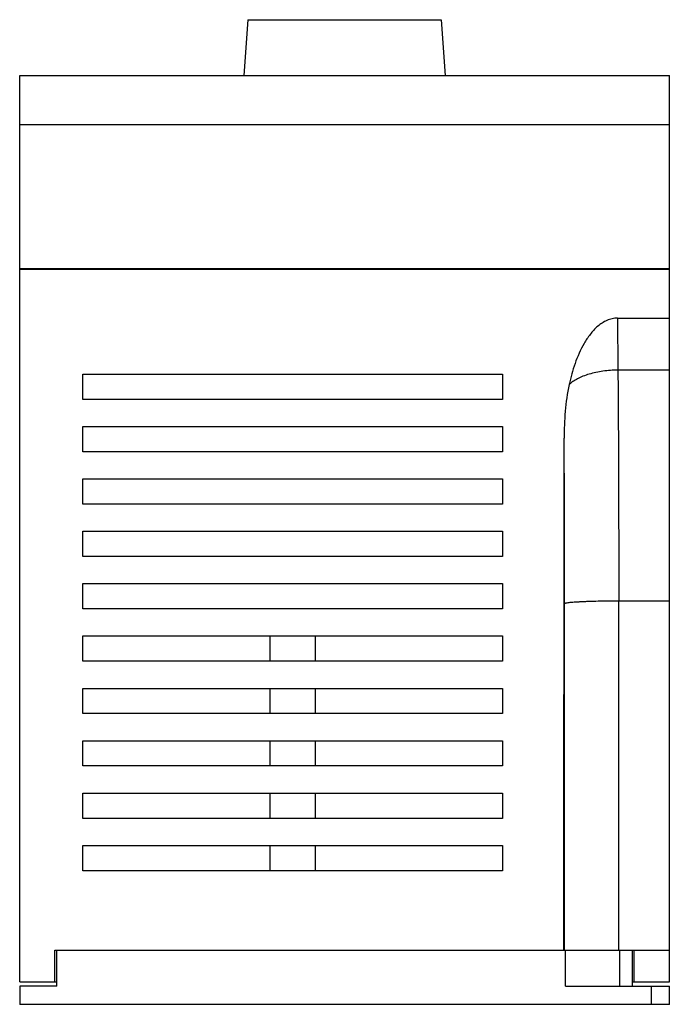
# Model space of a CAD drawing. Header units: millimetres. Extents: x 10 to 82, y 9 to 118.
import ezdxf

# ---------------------------------------------------------------- set-up
doc = ezdxf.new("R2010")
doc.units = ezdxf.units.MM
doc.header["$LTSCALE"] = 8.353929
doc.layers.get('0').update_dxf_attribs({"linetype": 'CONTINUOUS'})

msp = doc.modelspace()

# ---------------------------------------------------------------- linework, layer by layer
at = {"color": 7, "linetype": 'CONTINUOUS'}
for p, q in [((35.22, 118.37), (34.79, 112.21)), ((35.22, 118.37), (56.65, 118.37)), ((56.65, 118.37), (57.08, 112.21)), ((9.94, 11.81), (9.94, 112.21)), ((9.94, 112.21), (81.94, 112.21)), ((81.94, 11.81), (81.94, 112.21)), ((81.94, 106.71), (9.94, 106.71)), ((9.94, 90.81), (81.94, 90.81)), ((81.94, 90.71), (9.94, 90.71)), ((76.2, 85.31), (81.94, 85.31)), ((76.2, 85.31), (76.24, 79.56)), ((16.94, 76.31), (16.94, 79.11)), ((16.94, 79.11), (63.44, 79.11)), ((63.44, 79.11), (63.44, 76.31)), ((81.94, 79.56), (76.24, 79.56)), ((63.44, 76.31), (16.94, 76.31)), ((16.94, 70.51), (16.94, 73.31)), ((16.94, 73.31), (63.44, 73.31)), ((63.44, 73.31), (63.44, 70.51)), ((70.23, 15.31), (70.28, 72.01)), ((63.44, 70.51), (16.94, 70.51)), ((16.94, 64.71), (16.94, 67.51)), ((16.94, 67.51), (63.44, 67.51)), ((63.44, 67.51), (63.44, 64.71)), ((63.44, 64.71), (16.94, 64.71)), ((16.94, 58.91), (16.94, 61.71)), ((16.94, 61.71), (63.44, 61.71)), ((63.44, 61.71), (63.44, 58.91)), ((63.44, 58.91), (16.94, 58.91)), ((16.94, 53.11), (16.94, 55.91)), ((16.94, 55.91), (63.44, 55.91)), ((63.44, 55.91), (63.44, 53.11)), ((70.33, 15.31), (70.33, 53.7)), ((76.33, 54.01), (81.94, 54.01)), ((76.33, 15.31), (76.33, 54.01)), ((63.44, 53.11), (16.94, 53.11)), ((16.94, 47.31), (16.94, 50.11)), ((16.94, 50.11), (63.44, 50.11)), ((37.69, 47.31), (37.69, 50.11)), ((42.69, 50.11), (42.69, 47.31)), ((63.44, 50.11), (63.44, 47.31)), ((63.44, 47.31), (16.94, 47.31)), ((16.94, 41.51), (16.94, 44.31)), ((16.94, 44.31), (63.44, 44.31)), ((37.69, 41.51), (37.69, 44.31)), ((42.69, 44.31), (42.69, 41.51)), ((63.44, 44.31), (63.44, 41.51)), ((63.44, 41.51), (16.94, 41.51)), ((16.94, 35.71), (16.94, 38.51)), ((16.94, 38.51), (63.44, 38.51)), ((37.69, 35.71), (37.69, 38.51)), ((42.69, 38.51), (42.69, 35.71)), ((63.44, 38.51), (63.44, 35.71)), ((63.44, 35.71), (16.94, 35.71)), ((16.94, 32.71), (63.44, 32.71)), ((16.94, 29.91), (16.94, 32.71)), ((37.69, 29.91), (37.69, 32.71)), ((42.69, 32.71), (42.69, 29.91)), ((63.44, 32.71), (63.44, 29.91)), ((63.44, 29.91), (16.94, 29.91)), ((16.94, 26.91), (63.44, 26.91)), ((16.94, 24.11), (16.94, 26.91)), ((37.69, 24.11), (37.69, 26.91)), ((42.69, 26.91), (42.69, 24.11)), ((63.44, 26.91), (63.44, 24.11)), ((63.44, 24.11), (16.94, 24.11)), ((13.84, 15.31), (81.94, 15.31)), ((13.84, 11.81), (13.84, 15.31)), ((14.04, 11.31), (14.04, 15.31)), ((70.44, 11.31), (70.44, 15.31)), ((76.44, 11.31), (76.44, 15.31)), ((77.84, 11.31), (77.84, 15.31)), ((78.04, 11.81), (78.04, 15.31)), ((9.94, 11.81), (14.04, 11.81)), ((14.04, 11.31), (9.94, 11.31)), ((9.94, 11.31), (9.94, 9.31)), ((70.44, 11.31), (81.94, 11.31)), ((77.84, 11.81), (81.94, 11.81)), ((79.94, 11.31), (79.94, 9.31)), ((81.94, 9.31), (81.94, 11.31)), ((81.94, 9.31), (9.94, 9.31))]:
    msp.add_line(p, q, dxfattribs=at)
for points, knots in [([(76.2, 85.31), (75.99, 85.31), (75.59, 85.27), (75.01, 85.08), (74.47, 84.78), (73.82, 84.29), (73.14, 83.54), (72.47, 82.52), (71.92, 81.43), (71.47, 80.3), (71.11, 79.13), (70.92, 78.35), (70.83, 77.95)], [0, 0, 0, 0, 0.062459, 0.124933, 0.187434, 0.249952, 0.374855, 0.499848, 0.624871, 0.749907, 0.874954, 1, 1, 1, 1]), ([(76.24, 79.56), (75.69, 79.55), (74.61, 79.48), (73.31, 79.21), (72.38, 78.89), (71.78, 78.62), (71.26, 78.31), (70.96, 78.07), (70.83, 77.95)], [0, 0, 0, 0, 0.289679, 0.561943, 0.686782, 0.801949, 0.906518, 1, 1, 1, 1]), ([(76.24, 79.56), (76.26, 77.54), (76.31, 69.02), (76.33, 60.51), (76.33, 54.01)], [0, 0, 0, 0, 0.237575, 1, 1, 1, 1]), ([(70.83, 77.95), (70.62, 76.98), (70.35, 75), (70.28, 73), (70.28, 72.01)], [0, 0, 0, 0, 0.499941, 1, 1, 1, 1]), ([(70.33, 53.7), (70.33, 55.27), (70.33, 61.37), (70.31, 67.47), (70.28, 72.01)], [0, 0, 0, 0, 0.256122, 1, 1, 1, 1]), ([(70.33, 53.7), (70.33, 53.71), (70.35, 53.72), (70.39, 53.75), (70.48, 53.77), (70.63, 53.8), (70.84, 53.83), (71.09, 53.85), (71.39, 53.88), (71.75, 53.9), (72.14, 53.92), (72.57, 53.94), (73.22, 53.97), (74.09, 53.99), (75.19, 54.01), (75.95, 54.01), (76.33, 54.01)], [0, 0, 0, 0, 0.00323, 0.008262, 0.024719, 0.050052, 0.084171, 0.126819, 0.17763, 0.23613, 0.301796, 0.374003, 0.452094, 0.622893, 0.807866, 1, 1, 1, 1])]:
    msp.add_open_spline(points, degree=3, knots=knots, dxfattribs=at)

doc.saveas('drawing.dxf')
